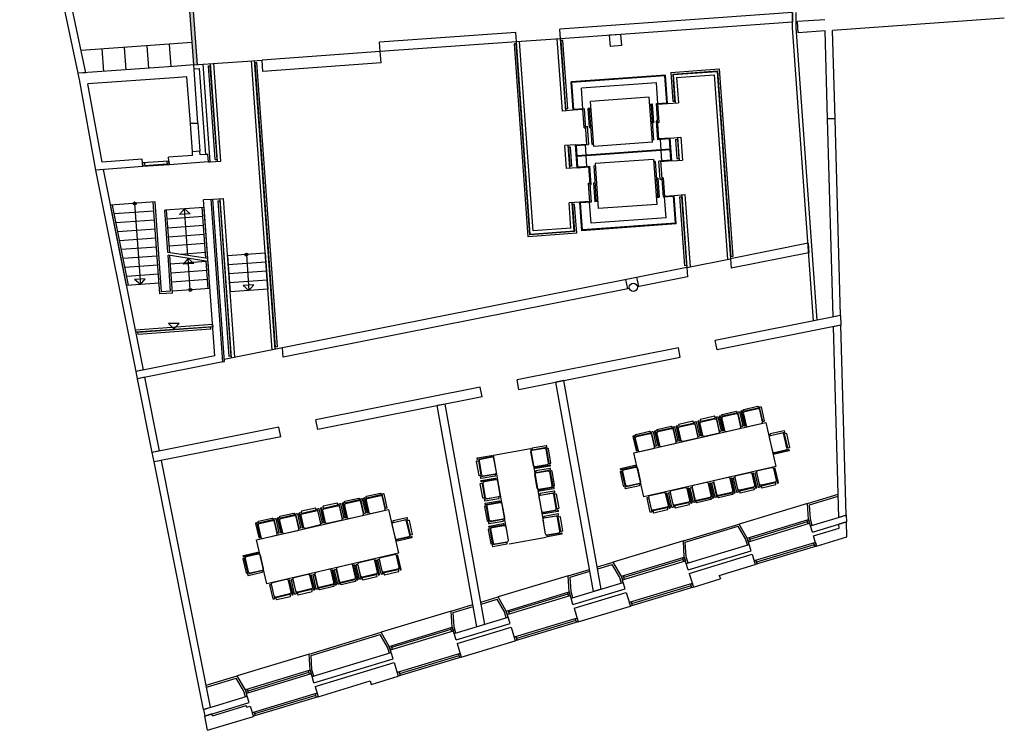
# Model space of a CAD drawing. Header units: millimetres. Extents: x -1028 to 65307, y -49677 to 1140.
# Tile 1 of 8: x 63 to 26259, y -49677 to -30776. Entities that reach past the tile are written whole.
import ezdxf

# ---------------------------------------------------------------- set-up
doc = ezdxf.new("R2010")
doc.units = ezdxf.units.MM
doc.header["$LTSCALE"] = 200
doc.header["$MEASUREMENT"] = 0
doc.layers.get('0').update_dxf_attribs({"color": 8, "linetype": 'CONTINUOUS'})
for name, color, linetype in [('A--L82_LOS_GEBR_INVENT', 8, 'CONTINUOUS'), ('furniture', 8, 'CONTINUOUS'), ('IMPORTED_2DE_', 8, 'CONTINUOUS'), ('orlandowanden', 8, 'CONTINUOUS')]:
    doc.layers.add(name, color=color, linetype=linetype)

# ---------------------------------------------------------------- blocks, each defined once
blk = doc.blocks.new('A$C35C41DE1')
for points in [[(-225, -360), (-225, -40, -0.414214), (-185, 0), (185, 0, -0.414214), (225, -40), (225, -360, -0.414214), (185, -400), (-185, -400, -0.414214)], [(-235, -50), (-235, -430, -0.414214), (-245, -440), (-265, -440, -0.414214), (-275, -430), (-275, -50, -0.414214), (-265, -40), (-245, -40, -0.414214)], [(235, -50), (235, -430, 0.414214), (245, -440), (265, -440, 0.414214), (275, -430), (275, -50, 0.414214), (265, -40), (245, -40, 0.414214)], [(-200, -430), (-200, -460, 0.414214), (-190, -470), (190, -470, 0.414214), (200, -460), (200, -430, 0.414214), (190, -420), (-190, -420, 0.414214)]]:
    blk.add_lwpolyline(points, format="xyb", close=True)
blk = doc.blocks.new('A$C74E21403')
at = {"layer": 'furniture'}
for p, q in [((320, 1539), (3744, 2652)), ((3744, 2652), (4115, 1511)), ((691, 398), (320, 1539)), ((4115, 1511), (691, 398))]:
    blk.add_line(p, q, dxfattribs=at)
at = {"layer": 'furniture', "extrusion": (0, 0, -1), "zscale": -1}
for p, rotation in [((-2896, 2376), 162), ((-3457, 2559), 162), ((-1213, 1829), 162), ((-3930, 2081), 252), ((-652, 1647), 162), ((-2706, 1053), 342), ((-2145, 870), 341.9999999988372)]:
    blk.add_blockref('A$C35C41DE1', p, dxfattribs=dict(at, rotation=rotation))
at = {"layer": 'furniture', "extrusion": (0, 0, -1), "xscale": -1, "zscale": -1}
for p, rotation in [((-2335, 2194), 161.9999999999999), ((-1774, 2012), 161.9999999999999), ((-3267, 1235), 342), ((-3828, 1417), 342), ((-506, 969), 71.99999999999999), ((-1022, 506), 342), ((-1584, 688), 342)]:
    blk.add_blockref('A$C35C41DE1', p, dxfattribs=dict(at, rotation=rotation))

msp = doc.modelspace()

# ---------------------------------------------------------------- hatches: boundary and pattern name
at = {"layer": 'orlandowanden'}
msp.add_hatch(color=256, dxfattribs=at).paths.add_polyline_path([(4664.34425, -30193), (4564.08695, -30193), (4692.46005, -31981.39071), (4792.2034, -31974.23076)])

# ---------------------------------------------------------------- linework, layer by layer
at = {"layer": 'furniture'}
for p, q in [((12668.63846, -42359.86605), (13653.44621, -42186.21787)), ((13015.93481, -44329.48156), (12668.63846, -42359.86605)), ((13653.44621, -42186.21787), (14000.74257, -44155.83338)), ((14070.20184, -44549.75648), (13085.39408, -44723.40466))]:
    msp.add_line(p, q, dxfattribs=at)
at = {"layer": 'IMPORTED_2DE_'}
for p, q in [((1618.36, -32201.99), (63.42, -24744.15)), ((1819.65, -32187.54), (264.71, -24729.7)), ((20619.74, -30587.82), (14433.7, -31031.72)), ((20619.74, -30587.81), (20623.24, -30838.21)), ((20625.33, -30988.44), (20619.75, -30587.82)), ((20725.28, -30984.16), (20719.74, -30586.42)), ((20623.24, -30838.2), (14451.6, -31281.08)), ((21483.92, -30776.45), (20754.48, -30828.79)), ((20775.96, -31128.02), (20754.48, -30828.78)), ((26258.66, -30734.58), (21691.98, -31062.28)), ((13261.72, -31115.82), (9636.82, -31375.94)), ((13279.61, -31365.18), (13261.71, -31115.82)), ((14451.6, -31281.08), (14433.7, -31031.72)), ((16057.47, -31165.84), (15758.23, -31187.32)), ((16078.94, -31465.08), (16057.46, -31165.84)), ((21184.77, -38784.59), (20625.33, -30988.45)), ((21283.62, -38764.93), (20725.28, -30984.17)), ((21492.3, -31076.62), (20775.96, -31128.02)), ((21557.64, -33416.95), (21492.3, -31076.61)), ((21757.57, -33411.37), (21691.97, -31062.29)), ((4649.50983, -31382.94757), (1696.07801, -31594.8611)), ((4094.00981, -32024.3481), (4051.04838, -31425.88815)), ((9654.71, -31625.3), (9636.81, -31375.94)), ((13279.61, -31365.18), (9654.71, -31625.3)), ((13273.22, -31415.77), (13223.34, -31419.35)), ((13591.6, -36551.15), (13223.34, -31419.35)), ((13637.89, -36497.7), (13273.21, -31415.76)), ((14451.59, -31281.08), (13279.61, -31365.18)), ((13647.15, -36487), (13279.61, -31365.18)), ((13725.85, -36396.14), (13364.39, -31359.1)), ((14504.6, -33207.22), (14366.82, -31287.16)), ((14589.38, -33201.14), (14451.6, -31281.08)), ((14515.03, -31326.66), (14465.15, -31330.24)), ((14595.77, -33150.55), (14465.15, -31330.23)), ((14645.64, -33146.98), (14515.02, -31326.66)), ((15779.71, -31486.55), (15758.23, -31187.31)), ((2298.62546, -32153.16985), (2255.66403, -31554.70989)), ((2897.08691, -32110.22927), (2854.12548, -31511.76931)), ((3495.54836, -32067.28869), (3452.58693, -31468.82873)), ((9654.71, -31625.3), (6512.79, -31850.76)), ((9676.18, -31924.54), (9654.7, -31625.3)), ((16078.94, -31465.07), (15779.7, -31486.55)), ((4941.83, -31963.5), (6512.79, -31850.76)), ((5327.41, -34542.51), (5141.31, -31949.17)), ((5412.19, -34536.43), (5226.09, -31943.09)), ((6780.2, -39559.07), (6228.52, -31871.17)), ((6864.22, -39542.36), (6313.3, -31865.08)), ((6326.85, -31914.23), (6376.73, -31910.65)), ((6870.49, -39490.13), (6326.85, -31914.23)), ((6919.92, -39480.31), (6376.72, -31910.65)), ((6534.26, -32150), (6512.78, -31850.76)), ((9676.18, -31924.53), (6534.26, -32149.99)), ((1654.75, -32376.53), (1618.35, -32201.99)), ((4150.01, -32020.33), (1618.36, -32201.98)), ((1819.64, -32187.54), (1618.36, -32201.98)), ((4692.46, -31981.39), (4150.02, -32020.31)), ((4692.47, -31981.39), (4941.83, -31963.49)), ((4803.41, -33527.41), (4692.47, -31981.39)), ((4699.62, -32081.13), (4849.24, -32070.39)), ((5013.86, -34364.49), (4849.24, -32070.39)), ((5127.93, -34556.83), (4941.83, -31963.49)), ((5085.04, -32003.34), (5134.92, -31999.76)), ((5263.99, -34496.93), (5085.05, -32003.35)), ((5313.86, -34493.35), (5134.92, -31999.77)), ((17383.35, -32178.53), (18675.03, -32085.85)), ((17383.35, -32178.54), (17438.47, -32946.56)), ((17436.8, -32224.84), (18628.74, -32139.3)), ((17447.5, -32234.09), (18619.48, -32149.99)), ((18619.47, -32149.99), (18977.09, -37133.49)), ((18628.73, -32139.3), (18983.37, -37081.26)), ((18675.03, -32085.85), (19032.79, -37071.43)), ((2089.98, -34774.82), (1653.76, -32371.42)), ((4171.49, -32319.55), (1877.48, -32484.16)), ((4514.45, -32294.93), (4171.49, -32319.55)), ((4603.92, -33541.73), (4514.46, -32294.93)), ((17248.01, -32248.41), (14734.47, -32428.77)), ((14788.87, -33186.83), (14734.47, -32428.77)), ((17229.49, -32269.79), (14755.85, -32447.29)), ((14807.39, -33165.45), (14755.85, -32447.29)), ((17001.92, -32451.54), (15007.04, -32594.7)), ((17041.64, -33005.12), (17001.92, -32451.54)), ((17281.03, -32987.94), (17229.49, -32269.78)), ((17302.4, -33006.46), (17248, -32248.4)), ((17436.8, -32224.83), (17488.34, -32942.99)), ((17447.49, -32234.09), (17501.89, -32992.15)), ((17538.35, -32312.79), (17586.67, -32986.05)), ((17538.36, -32312.79), (18540.78, -32240.85)), ((18540.78, -32240.85), (18893.08, -37150.19)), ((2254.71, -34562.49), (1877.49, -32484.15)), ((15046.77, -33148.27), (15007.05, -32594.69)), ((16808.96, -32836.34), (15252.96, -32948)), ((15338.86, -34144.92), (15252.96, -32948)), ((16894.86, -34033.26), (16808.96, -32836.34)), ((17001.74, -33007.98), (17281.02, -32987.94)), ((17078.14, -33513.81), (17041.64, -33005.11)), ((17302.41, -33006.46), (17586.67, -32986.06)), ((17438.46, -32946.57), (17488.34, -32942.99)), ((14788.86, -33186.83), (14504.6, -33207.23)), ((14645.65, -33146.97), (14595.77, -33150.55)), ((15048.2, -33168.22), (14788.86, -33186.82)), ((15086.66, -33145.41), (14807.38, -33165.45)), ((15083.27, -33656.96), (15046.77, -33148.26)), ((15155.38, -34102.94), (15086.66, -33145.4)), ((15266.21, -33132.52), (15186.41, -33138.24)), ((15222.91, -33646.94), (15186.41, -33138.24)), ((15295.02, -34092.92), (15226.3, -33135.38)), ((15269.07, -33172.42), (15229.17, -33175.28)), ((16822.2, -33020.86), (16902, -33015.14)), ((16825.06, -33060.76), (16864.96, -33057.9)), ((16930.82, -33975.54), (16862.1, -33018)), ((16938.5, -33523.83), (16902, -33015.13)), ((17070.46, -33965.52), (17001.74, -33007.98)), ((17043.07, -33025.06), (17302.41, -33006.46)), ((4803.41, -33527.41), (4603.93, -33541.73)), ((4603.93, -33541.73), (4803.41, -33527.41)), ((4803.41, -33527.41), (4857.09, -34275.49)), ((16895.74, -33486.8), (16855.84, -33489.66)), ((16938.5, -33523.83), (16898.6, -33526.69)), ((17035.38, -33476.78), (16995.48, -33479.64)), ((16995.48, -33479.64), (17030.56, -33968.38)), ((17078.14, -33513.81), (17038.24, -33516.67)), ((21757.57, -33411.37), (21557.65, -33416.95)), ((21757.57, -33411.37), (21557.65, -33416.95)), ((21704.63, -38681.21), (21557.65, -33416.95)), ((21903.61, -38641.63), (21757.57, -33411.37)), ((4657.6, -34289.8), (4603.92, -33541.72)), ((15083.27, -33656.96), (15123.17, -33654.1)), ((15120.3, -33614.2), (15160.2, -33611.34)), ((15160.2, -33611.34), (15195.28, -34100.08)), ((15222.91, -33646.94), (15262.81, -33644.08)), ((15259.94, -33604.18), (15299.84, -33601.32)), ((16894.85, -34033.26), (15338.85, -34144.92)), ((16930.81, -33975.54), (16890.91, -33978.4)), ((17349.73, -33945.48), (17030.55, -33968.38)), ((17368.26, -33924.09), (17069.02, -33945.57)), ((17130.03, -34236.95), (17110.35, -33962.65)), ((17390.53, -34514.02), (17349.73, -33945.48)), ((17411.91, -34532.53), (17368.25, -33924.09)), ((17368.26, -33924.1), (17652.52, -33903.7)), ((17511.47, -33963.95), (17561.35, -33960.37)), ((17511.47, -33963.94), (17547.97, -34472.64)), ((17561.34, -33960.37), (17597.84, -34469.07)), ((17567.74, -33909.78), (17611.4, -34518.22)), ((17652.52, -33903.7), (17696.18, -34512.14)), ((4664.76, -34389.54), (4657.6, -34289.8)), ((4857.09, -34275.48), (4657.61, -34289.8)), ((4857.09, -34275.48), (4657.61, -34289.8)), ((4864.25, -34375.23), (4857.09, -34275.49)), ((14854.71, -34104.47), (14570.45, -34124.87)), ((14614.11, -34733.3), (14570.45, -34124.86)), ((14698.89, -34727.22), (14655.23, -34118.78)), ((14718.66, -34164.36), (14668.78, -34167.94)), ((14705.28, -34676.63), (14668.78, -34167.93)), ((14755.15, -34673.06), (14718.65, -34164.36)), ((14854.71, -34104.47), (15153.95, -34082.99)), ((14898.38, -34712.9), (14854.72, -34104.46)), ((14876.09, -34122.98), (15195.27, -34100.08)), ((14916.89, -34691.52), (14876.09, -34122.98)), ((17369.42, -34219.78), (14895.78, -34397.28)), ((17370.85, -34239.72), (14897.21, -34417.22)), ((15135.16, -34380.1), (15115.48, -34105.8)), ((15295.02, -34092.92), (15334.92, -34090.06)), ((17151.15, -34531.2), (17131.47, -34256.9)), ((3324.37, -34485.73), (2254.71, -34562.49)), ((3338.68, -34685.22), (3324.36, -34485.74)), ((4029.72, -34535.37), (3331.52, -34585.47)), ((3979.85, -34538.95), (3987.01, -34638.69)), ((4664.77, -34389.55), (4022.57, -34435.63)), ((4036.89, -34635.11), (4022.57, -34435.63)), ((4029.73, -34535.37), (4036.89, -34635.11)), ((5084.19, -34559.96), (4036.89, -34635.12)), ((5069.87, -34360.47), (4864.25, -34375.23)), ((5069.88, -34360.47), (5013.86, -34364.49)), ((5084.19, -34559.96), (5069.87, -34360.48)), ((5084.19, -34559.96), (5069.87, -34360.48)), ((5084.19, -34559.96), (5127.93, -34556.82)), ((5127.93, -34556.82), (5412.19, -34536.42)), ((5263.98, -34496.93), (5313.86, -34493.35)), ((15156.28, -34674.35), (15136.6, -34400.05)), ((16927.78, -34492.08), (15371.78, -34603.74)), ((16927.77, -34492.08), (17013.67, -35689)), ((16971.61, -34544.08), (16931.71, -34546.94)), ((16971.61, -34544.08), (17040.33, -35501.62)), ((17390.53, -34514.02), (17071.35, -34536.92)), ((17106.43, -35025.66), (17071.35, -34536.92)), ((17111.25, -34534.06), (17179.97, -35491.6)), ((17411.92, -34532.53), (17112.68, -34554.01)), ((17411.92, -34532.53), (17696.18, -34512.13)), ((17547.97, -34472.64), (17597.85, -34469.06)), ((3338.68, -34685.22), (2089.98, -34774.82)), ((2291.51, -34760.37), (2090.45, -34774.79)), ((3158.65, -40131.45), (2090.45, -34774.79)), ((3354.81, -40092.44), (2291.51, -34760.36)), ((3331.52, -34585.48), (3338.68, -34685.22)), ((4036.88, -34635.12), (3338.68, -34685.22)), ((3381.39, -34581.9), (3388.55, -34681.64)), ((3985.58, -34618.75), (3387.12, -34661.69)), ((14898.37, -34712.9), (14614.11, -34733.3)), ((14755.16, -34673.05), (14705.28, -34676.63)), ((14898.37, -34712.91), (15197.61, -34691.43)), ((14916.89, -34691.52), (15236.07, -34668.62)), ((15196.17, -34671.48), (15264.89, -35629.02)), ((15271.15, -35157.36), (15236.07, -34668.62)), ((15335.81, -34661.46), (15375.71, -34658.6)), ((15335.81, -34661.46), (15404.53, -35619)), ((15371.77, -34603.74), (15457.67, -35800.66)), ((17006.68, -35032.82), (16966.78, -35035.68)), ((17043.72, -34990.06), (17003.82, -34992.92)), ((17043.72, -34990.06), (17080.22, -35498.76)), ((17146.32, -35022.8), (17106.42, -35025.66)), ((17183.36, -34980.04), (17143.46, -34982.9)), ((17183.36, -34980.04), (17219.86, -35488.74)), ((15188.49, -35123.19), (15228.39, -35120.33)), ((15188.49, -35123.19), (15224.99, -35631.89)), ((15231.25, -35160.22), (15271.15, -35157.36)), ((15328.13, -35113.17), (15368.03, -35110.31)), ((15328.13, -35113.17), (15364.63, -35621.87)), ((15370.89, -35150.2), (15410.79, -35147.34)), ((3666.73, -35624.15), (2480.73, -35709.25)), ((3838.5, -38017.99), (3666.72, -35624.15)), ((5155.76, -35557.4), (4956.28, -35571.72)), ((5253.58, -39714.83), (4956.28, -35571.71)), ((5155.76, -35557.4), (5199.5, -35554.26)), ((5465.71, -39876.56), (5155.77, -35557.4)), ((5465.71, -39876.56), (5155.77, -35557.4)), ((5199.5, -35554.26), (5483.76, -35533.86)), ((5509.04, -39867.94), (5199.5, -35554.26)), ((5342.71, -35594.11), (5392.59, -35590.53)), ((5639.86, -39734.87), (5342.72, -35594.11)), ((5689.27, -39725.04), (5392.59, -35590.54)), ((5702.01, -39762.71), (5398.99, -35539.95)), ((5786.79, -39756.62), (5483.77, -35533.86)), ((15223.56, -35611.94), (14964.22, -35630.54)), ((15444.43, -35616.14), (15364.63, -35621.86)), ((15441.56, -35576.24), (15401.66, -35579.1)), ((16997.56, -35464.58), (17037.46, -35461.72)), ((17000.42, -35504.47), (17080.22, -35498.75)), ((17179.96, -35491.59), (17459.24, -35471.55)), ((17218.43, -35468.78), (17477.77, -35450.18)), ((17259.58, -36042.31), (17219.86, -35488.73)), ((17510.78, -36189.71), (17459.24, -35471.55)), ((17532.16, -36208.23), (17477.76, -35450.17)), ((17477.77, -35450.17), (17762.03, -35429.77)), ((17620.98, -35490.02), (17670.86, -35486.44)), ((17620.99, -35490.03), (17752.73, -37325.99)), ((17670.85, -35486.44), (17802.15, -37316.16)), ((17677.25, -35435.86), (17815.65, -37364.46)), ((17762.03, -35429.77), (17899.67, -37347.75)), ((2906.49, -37844.25), (2480.73, -35709.25)), ((2956.75, -37840.65), (2530.99, -35705.65)), ((3634.03, -35867.11), (2578.31, -35942.87)), ((3119.12, -35663.44), (3273.72, -37817.9)), ((3792.21, -38071.44), (3616.85, -35627.72)), ((4970.59, -35771.2), (3923.29, -35846.36)), ((4003.71, -36967.03), (3923.29, -35846.35)), ((4054.4, -36974.85), (3973.16, -35842.77)), ((4446.94, -35808.78), (4315.48, -35960.56)), ((4535.94, -37049.14), (4446.94, -35808.78)), ((4446.95, -35808.78), (4598.73, -35940.24)), ((5017.5, -37123.44), (4920.72, -35774.78)), ((5068.19, -37131.26), (4970.59, -35771.2)), ((14728.27, -36324.21), (14679.95, -35650.95)), ((14964.22, -35630.54), (14679.96, -35650.94)), ((14819.14, -36402.91), (14764.74, -35644.85)), ((14828.17, -35690.43), (14778.29, -35694.01)), ((14829.83, -36412.17), (14778.29, -35694.01)), ((14883.28, -36458.46), (14828.16, -35690.44)), ((15018.62, -36388.6), (14964.22, -35630.54)), ((15037.14, -36367.22), (14985.6, -35649.06)), ((15264.89, -35629.02), (14985.61, -35649.06)), ((15264.71, -36185.46), (15224.99, -35631.88)), ((17013.67, -35689), (15457.67, -35800.66)), ((3651.21, -36106.49), (2625.61, -36180.09)), ((4937.9, -36014.16), (3990.34, -36082.16)), ((4598.73, -35940.24), (4315.47, -35960.56)), ((17259.59, -36042.3), (15264.71, -36185.46)), ((3668.39, -36345.88), (2672.91, -36417.32)), ((4955.08, -36253.55), (4007.52, -36321.55)), ((14819.13, -36402.91), (13647.15, -36487.01)), ((14728.27, -36324.21), (13725.85, -36396.15)), ((17532.16, -36208.23), (15018.62, -36388.59)), ((17510.78, -36189.71), (15037.14, -36367.21)), ((3685.56, -36585.26), (2720.22, -36654.54)), ((4972.25, -36492.93), (4024.69, -36560.93)), ((14883.28, -36458.46), (13591.6, -36551.14)), ((14829.83, -36412.16), (13637.89, -36497.7)), ((3702.74, -36824.64), (2767.52, -36891.76)), ((4989.43, -36732.31), (4041.87, -36800.31)), ((21036.89, -36723.85), (18977.09, -37133.49)), ((21036.9, -36723.86), (21054.94, -36975.16)), ((3719.92, -37064.04), (2814.84, -37128.98)), ((5068.19, -37131.26), (4003.71, -36967.02)), ((4077.89, -38000.81), (4009.17, -37043.27)), ((5073.66, -37207.51), (4009.18, -37043.27)), ((4131.34, -38047.11), (4059.86, -37051.09)), ((5006.61, -36971.7), (4342.77, -37019.34)), ((4541.42, -37125.4), (4409.96, -37277.18)), ((4601.54, -37963.23), (4541.42, -37125.39)), ((4541.42, -37125.39), (4693.2, -37256.85)), ((5593.27, -37059.94), (5661.99, -38017.48)), ((6595.7, -36988), (5593.28, -37059.94)), ((6094.48, -37023.97), (6163.2, -37981.51)), ((6595.7, -36988), (6664.42, -37945.54)), ((17815.65, -37364.46), (18977.09, -37133.48)), ((18977.09, -37133.49), (18995.13, -37384.79)), ((19032.79, -37071.43), (18983.37, -37081.25)), ((21054.93, -36975.16), (18995.13, -37384.8)), ((3737.1, -37303.42), (2862.14, -37366.2)), ((5023.79, -37211.08), (4076.23, -37279.08)), ((5040.97, -37450.47), (4093.41, -37518.47)), ((4693.21, -37256.86), (4409.95, -37277.18)), ((5075.33, -37929.24), (5022.97, -37199.68)), ((5125.2, -37925.66), (5073.66, -37207.5)), ((6612.88, -37227.38), (5610.46, -37299.32)), ((17815.64, -37364.46), (7052.02, -39505.02)), ((17802.15, -37316.17), (17752.73, -37325.99)), ((17815.64, -37364.47), (17833.68, -37615.77)), ((3754.28, -37542.8), (2909.44, -37603.42)), ((3405.19, -37666.12), (3121.93, -37686.44)), ((3273.71, -37817.9), (3121.93, -37686.44)), ((3273.72, -37817.9), (3405.18, -37666.12)), ((5058.15, -37689.85), (4110.59, -37757.85)), ((6630.05, -37466.77), (5627.63, -37538.71)), ((6647.23, -37706.15), (5644.81, -37778.09)), ((16239.53, -37932.8), (16190.77, -37687.6)), ((16535.24, -37873.99), (16486.48, -37628.79)), ((17833.67, -37615.77), (16498.63, -37881.27)), ((3771.46, -37782.19), (2906.48, -37844.25)), ((5125.2, -37925.66), (4127.76, -37997.24)), ((6664.41, -37945.54), (5661.99, -38017.48)), ((6294.67, -37829.72), (6011.41, -37850.04)), ((6163.2, -37981.51), (6011.42, -37850.05)), ((6163.2, -37981.5), (6294.66, -37829.72)), ((16284.48, -37923.86), (7070.06, -39756.32)), ((4131.34, -38047.1), (3792.22, -38071.44)), ((4077.89, -38000.81), (3838.51, -38017.99)), ((21903.6, -38641.63), (18567.46, -39305.09)), ((21283.62, -38764.93), (21184.78, -38784.59)), ((21903.61, -38641.64), (21704.63, -38681.2)), ((21903.61, -38641.64), (21910.97, -38905.26)), ((5193.91, -38883.19), (3143.01, -39030.37)), ((3154.84, -39089.67), (3143.02, -39030.37)), ((5198.2, -38943.04), (3154.84, -39089.68)), ((5149.05, -38956.59), (3207.07, -39095.95)), ((5152.63, -39006.47), (3216.93, -39145.37)), ((4161.08, -38999.05), (4019.08, -38857.05)), ((4303.07, -38857.05), (4019.09, -38857.05)), ((4161.08, -38999.05), (4303.08, -38857.05)), ((5152.63, -39006.47), (5149.05, -38956.59)), ((5193.91, -38883.2), (5198.21, -38943.04)), ((21910.97, -38905.26), (18618.17, -39560.1)), ((21910.97, -38905.27), (21711.99, -38944.83)), ((21853.52, -44013.42), (21712, -38944.84)), ((22051.93, -43953.46), (21910.97, -38905.26)), ((3216.93, -39145.37), (3207.07, -39095.95)), ((7052.02, -39505.01), (5505.08, -39812.65)), ((6919.92, -39480.31), (6870.5, -39490.13)), ((7070.06, -39756.32), (7052.02, -39505.02)), ((17586.67, -39500.14), (13295.97, -40353.42)), ((17637.38, -39755.14), (17586.66, -39500.14)), ((18618.18, -39560.09), (18567.46, -39305.09)), ((5253.59, -39714.83), (3158.65, -40131.45)), ((5689.28, -39725.04), (5639.86, -39734.86)), ((13346.68, -40608.43), (17637.38, -39755.15)), ((5465.7, -39876.56), (3197.76, -40327.58)), ((5465.71, -39876.56), (5509.05, -39867.94)), ((3197.76, -40327.58), (3158.64, -40131.44)), ((3354.81, -40092.44), (3158.65, -40131.44)), ((3393.92, -40288.58), (3197.76, -40327.58)), ((3587.92, -42284.06), (3197.76, -40327.58)), ((3784.07, -42245.05), (3393.91, -40288.57)), ((12315.17, -40548.48), (7941.65, -41418.24)), ((12365.89, -40803.48), (12315.17, -40548.48)), ((13346.69, -40608.43), (13295.97, -40353.43)), ((14543.56, -40370.41), (14327.74, -40413.33)), ((15325.51, -45986.38), (14327.75, -40413.34)), ((15537.54, -45922.3), (14543.56, -40370.42)), ((12365.88, -40803.48), (7992.36, -41673.24)), ((11384.83, -40998.59), (11169.01, -41041.51)), ((12222.23, -46924.29), (11169.01, -41041.51)), ((12434.25, -46860.21), (11384.83, -40998.59)), ((6960.85, -41613.28), (3587.91, -42284.06)), ((7011.57, -41868.29), (6960.85, -41613.29)), ((7992.36, -41673.24), (7941.64, -41418.24)), ((7011.56, -41868.3), (3638.76, -42539.04)), ((3784.07, -42245.06), (3587.91, -42284.06)), ((3638.75, -42539.04), (3587.91, -42284.06)), ((3834.92, -42500.04), (3638.76, -42539.04)), ((4951.44, -49121.74), (3638.76, -42539.04)), ((5143.79, -49063.6), (3834.91, -42500.04)), ((21024.76, -43642.32), (21836.3, -43397.04)), ((21077.03, -43678.75), (21837.75, -43448.83)), ((21024.76, -43642.32), (19203.54, -44192.74)), ((21050.54, -44073.29), (21024.76, -43642.31)), ((21100.11, -44064.43), (21077.03, -43678.75)), ((21101.18, -44240.8), (22051.92, -43953.46)), ((22051.92, -43953.46), (21853.52, -44013.42)), ((22051.92, -43953.46), (22056.98, -44134.74)), ((17719.82, -44641.16), (19203.54, -44192.74)), ((17772.09, -44677.6), (19180.19, -44252.02)), ((19374.6, -44585.93), (19180.2, -44252.03)), ((19420.77, -44565.85), (19203.53, -44192.75)), ((19420.77, -44565.85), (21050.55, -44073.29)), ((19449.7, -44661.57), (21079.48, -44169.01)), ((21017.15, -44135.61), (19483.09, -44599.25)), ((21002.68, -44087.75), (21031.62, -44183.47)), ((21050.54, -44073.28), (21079.48, -44169)), ((21101.17, -44240.8), (21050.55, -44073.28)), ((21149.04, -44226.34), (21100.1, -44064.44)), ((21149.03, -44226.34), (21101.17, -44240.8)), ((21151.8, -44408.32), (21101.18, -44240.8)), ((21151.8, -44408.32), (22056.98, -44134.74)), ((22056.98, -44134.74), (21858.58, -44194.7)), ((21861.48, -44298.3), (21858.58, -44194.7)), ((22068.12, -44533.58), (22056.98, -44134.74)), ((21180.73, -44504.04), (21861.47, -44298.3)), ((21263.19, -44776.86), (21180.73, -44504.04)), ((17719.83, -44641.17), (15853.21, -45205.31)), ((17745.6, -45072.14), (17719.82, -44641.16)), ((17795.17, -45063.29), (17772.09, -44677.61)), ((17796.24, -45239.65), (19471.4, -44733.37)), ((19423.54, -44747.83), (19374.6, -44585.93)), ((19420.77, -44565.85), (19449.71, -44661.57)), ((19471.39, -44733.37), (19420.77, -44565.85)), ((19423.54, -44747.83), (19471.4, -44733.37)), ((19468.63, -44551.39), (19497.57, -44647.11)), ((19522.02, -44900.88), (19471.4, -44733.36)), ((21234.26, -44681.13), (19604.48, -45173.69)), ((21263.19, -44776.86), (19633.41, -45269.42)), ((21200.86, -44743.45), (19666.8, -45207.09)), ((21186.39, -44695.6), (21215.33, -44791.32)), ((21234.25, -44681.13), (21263.19, -44776.85)), ((21263.18, -44776.85), (22068.12, -44533.57)), ((17846.86, -45407.17), (19522.02, -44900.89)), ((17875.8, -45502.89), (19550.96, -44996.61)), ((19550.95, -44996.6), (19633.41, -45269.42)), ((15431.97, -45332.63), (15853.21, -45205.31)), ((15440.83, -45382.18), (15829.87, -45264.6)), ((16024.27, -45598.5), (15829.87, -45264.6)), ((16070.45, -45578.42), (15853.21, -45205.32)), ((16070.44, -45578.42), (17745.6, -45072.14)), ((16099.37, -45674.14), (17774.53, -45167.86)), ((17712.21, -45134.46), (16132.77, -45611.82)), ((17697.74, -45086.6), (17726.68, -45182.32)), ((17745.6, -45072.14), (17774.54, -45167.86)), ((17796.23, -45239.65), (17745.61, -45072.13)), ((17844.1, -45225.19), (17795.16, -45063.29)), ((17844.1, -45225.19), (17796.24, -45239.65)), ((17846.86, -45407.17), (17796.24, -45239.65)), ((18676.17, -45558.72), (19633.41, -45269.42)), ((19604.47, -45173.7), (19633.41, -45269.42)), ((19652.34, -45159.23), (19681.28, -45254.95)), ((14656.67, -45566.95), (12790.05, -46131.09)), ((14656.66, -45566.94), (15219.94, -45396.7)), ((14682.45, -45997.92), (14656.67, -45566.94)), ((14708.93, -45603.38), (15228.81, -45446.26)), ((16070.44, -45578.42), (16099.38, -45674.14)), ((16121.07, -45745.94), (16070.45, -45578.42)), ((16118.3, -45563.96), (16147.24, -45659.68)), ((17875.79, -45502.9), (17985.73, -45866.64)), ((18676.18, -45558.72), (18703.66, -45649.66)), ((14732.01, -45989.06), (14708.93, -45603.38)), ((14733.07, -46165.43), (16121.07, -45745.93)), ((16073.21, -45760.4), (16024.27, -45598.5)), ((16121.07, -45745.94), (16073.21, -45760.4)), ((16171.69, -45913.45), (16121.07, -45745.93)), ((17956.8, -45770.92), (16281.64, -46277.2)), ((17923.4, -45833.24), (16343.96, -46310.6)), ((17908.93, -45785.39), (17937.87, -45881.11)), ((17956.79, -45770.92), (17985.73, -45866.64)), ((17985.73, -45866.64), (18703.65, -45649.66)), ((13007.29, -46504.2), (14682.45, -45997.92)), ((13036.22, -46599.92), (14711.38, -46093.64)), ((14649.05, -46060.24), (13069.61, -46537.6)), ((14634.58, -46012.38), (14663.52, -46108.1)), ((14682.44, -45997.92), (14711.38, -46093.64)), ((14733.07, -46165.43), (14682.45, -45997.91)), ((14780.94, -46150.97), (14732, -45989.07)), ((14783.7, -46332.95), (16171.7, -45913.45)), ((14812.63, -46428.67), (16200.63, -46009.17)), ((15537.53, -45922.3), (15325.51, -45986.38)), ((16200.63, -46009.18), (16310.57, -46372.92)), ((17985.73, -45866.64), (16310.57, -46372.92)), ((11545.64, -46507.19), (12116.66, -46334.61)), ((12328.68, -46270.53), (12790.06, -46131.09)), ((12337.55, -46320.08), (12766.71, -46190.38)), ((12961.12, -46524.28), (12766.72, -46190.38)), ((13007.29, -46504.19), (12790.05, -46131.09)), ((14780.94, -46150.97), (14733.08, -46165.43)), ((14783.7, -46332.95), (14733.08, -46165.43)), ((16281.63, -46277.2), (16310.57, -46372.92)), ((16329.49, -46262.74), (16358.43, -46358.46)), ((11545.65, -46507.19), (9679.03, -47071.33)), ((11571.43, -46938.16), (11545.65, -46507.18)), ((11597.91, -46543.62), (12125.53, -46384.16)), ((11620.99, -46929.31), (11597.91, -46543.63)), ((13010.06, -46686.18), (12961.12, -46524.28)), ((13007.28, -46504.2), (13036.22, -46599.92)), ((13057.91, -46671.72), (13007.29, -46504.2)), ((13055.14, -46489.74), (13084.08, -46585.46)), ((14812.63, -46428.68), (14922.57, -46792.42)), ((14922.57, -46792.42), (16310.57, -46372.92)), ((11622.05, -47105.67), (13057.91, -46671.71)), ((11672.68, -47273.19), (13108.54, -46839.23)), ((12434.25, -46860.2), (12222.23, -46924.28)), ((13057.91, -46671.72), (13010.05, -46686.18)), ((13108.54, -46839.23), (13057.92, -46671.71)), ((14893.64, -46696.7), (13218.48, -47202.98)), ((14922.57, -46792.42), (13247.41, -47298.7)), ((14860.24, -46759.02), (13280.8, -47236.38)), ((14845.77, -46711.16), (14874.71, -46806.88)), ((14893.64, -46696.7), (14922.58, -46792.42)), ((7764.56, -47649.95), (9679.04, -47071.33)), ((7816.83, -47686.38), (9655.69, -47130.62)), ((9850.1, -47464.52), (9655.7, -47130.62)), ((9896.27, -47444.44), (9679.03, -47071.34)), ((9896.27, -47444.44), (11571.43, -46938.16)), ((9925.2, -47540.16), (11600.36, -47033.88)), ((11538.03, -47000.48), (9958.59, -47477.84)), ((11523.56, -46952.62), (11552.5, -47048.34)), ((11571.42, -46938.16), (11600.36, -47033.88)), ((11622.05, -47105.68), (11571.43, -46938.16)), ((11669.92, -47091.21), (11620.98, -46929.31)), ((11669.92, -47091.21), (11622.06, -47105.67)), ((11672.68, -47273.19), (11622.06, -47105.67)), ((11701.61, -47368.91), (13137.47, -46934.95)), ((13137.47, -46934.96), (13247.41, -47298.7)), ((11701.61, -47368.92), (11811.55, -47732.66)), ((11811.55, -47732.66), (13247.41, -47298.7)), ((13218.47, -47202.98), (13247.41, -47298.7)), ((13266.33, -47188.52), (13295.27, -47284.24)), ((7764.56, -47649.94), (5850.08, -48228.56)), ((7790.34, -48080.92), (7764.56, -47649.94)), ((7840.97, -48248.44), (9946.89, -47611.96)), ((9899.04, -47626.43), (9850.1, -47464.53)), ((9896.26, -47444.44), (9925.2, -47540.16)), ((9946.89, -47611.96), (9896.27, -47444.44)), ((9946.89, -47611.96), (9899.03, -47626.42)), ((9944.12, -47429.98), (9973.06, -47525.7)), ((9997.52, -47779.48), (9946.9, -47611.96)), ((11782.62, -47636.94), (10107.46, -48143.22)), ((11734.76, -47651.41), (11763.7, -47747.13)), ((11782.62, -47636.94), (11811.56, -47732.66)), ((7839.91, -48072.07), (7816.83, -47686.39)), ((7891.6, -48415.95), (9997.52, -47779.47)), ((7920.53, -48511.68), (10026.45, -47875.2)), ((10026.45, -47875.2), (10136.39, -48238.94)), ((11811.55, -47732.67), (10136.39, -48238.95)), ((11749.23, -47699.26), (10169.79, -48176.62)), ((7790.34, -48080.91), (6067.32, -48601.67)), ((7819.27, -48176.63), (6096.25, -48697.39)), ((7756.95, -48143.24), (6129.65, -48635.06)), ((7742.48, -48095.38), (7771.42, -48191.1)), ((7790.34, -48080.92), (7819.28, -48176.64)), ((7840.97, -48248.43), (7790.35, -48080.91)), ((7888.84, -48233.97), (7839.9, -48072.07)), ((10107.45, -48143.23), (10136.39, -48238.95)), ((10155.31, -48128.76), (10184.25, -48224.48)), ((5026.89, -48477.35), (5850.09, -48228.55)), ((5036.71, -48526.62), (5826.75, -48287.84)), ((6021.15, -48621.75), (5826.75, -48287.85)), ((6067.32, -48601.66), (5850.08, -48228.56)), ((7840.97, -48248.43), (7888.83, -48233.97)), ((7891.6, -48415.95), (7840.98, -48248.43)), ((8002.98, -48784.49), (9390.98, -48364.99)), ((9390.98, -48364.99), (9418.46, -48455.93)), ((9418.46, -48455.93), (10136.38, -48238.95)), ((6070.09, -48783.65), (6021.15, -48621.75)), ((6067.31, -48601.67), (6096.25, -48697.39)), ((6117.94, -48769.18), (6067.32, -48601.66)), ((6115.17, -48587.2), (6144.11, -48682.92)), ((7974.05, -48688.76), (6251.03, -49209.52)), ((7920.53, -48511.67), (8002.99, -48784.49)), ((7926.19, -48703.23), (7955.13, -48798.95)), ((7974.05, -48688.76), (8002.99, -48784.48)), ((4951.45, -49121.74), (6117.95, -48769.18)), ((4987.306, -49298.083), (6170.046, -48940.623)), ((6117.95, -48769.18), (6070.09, -48783.64)), ((6168.57, -48936.7), (6117.95, -48769.18)), ((8002.98, -48784.48), (6279.96, -49305.24)), ((7940.66, -48751.09), (6313.36, -49242.91)), ((5145.266, -49067.523), (4952.926, -49125.663)), ((4952.926, -49125.663), (4987.306, -49298.083)), ((5179.646, -49239.943), (4987.306, -49298.083)), ((5189.476, -49289.213), (5179.656, -49239.953)), ((5189.476, -49289.213), (6088.796, -49017.413)), ((6103.256, -49065.273), (6088.796, -49017.413)), ((6103.256, -49065.283), (6198.976, -49036.343)), ((6198.976, -49036.343), (6281.436, -49309.163)), ((6252.496, -49213.433), (6281.436, -49309.153)), ((6300.356, -49198.973), (6329.296, -49294.693)), ((5062.946, -49677.423), (4987.306, -49298.083)), ((5062.956, -49677.423), (6281.436, -49309.163))]:
    msp.add_line(p, q, dxfattribs=at)
for centre, radius in [((3119.12, -35663.44), 40), ((6094.49, -37023.97), 40), ((4601.54, -37963.24), 40), ((16389.91, -37894.3), 109.5)]:
    msp.add_circle(centre, radius, dxfattribs=at)
at = {"layer": 'orlandowanden'}
for p, q in [((4692.46, -31981.39), (4556.90882, -30093)), ((4792.20336, -31974.23029), (4656.65218, -30085.84029))]:
    msp.add_line(p, q, dxfattribs=at)

# ---------------------------------------------------------------- block references
at = {"layer": 'A--L82_LOS_GEBR_INVENT', "rotation": 99.99999999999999}
for p in [(13698.17937, -42455.61915), (13797.87783, -43056.02592)]:
    msp.add_blockref('A$C35C41DE1', p, dxfattribs=at)
at = {"layer": 'A--L82_LOS_GEBR_INVENT', "extrusion": (0, 0, -1), "zscale": -1, "rotation": 79.9999999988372}
for p in [(-12713.37162, -42629.26733), (-12813.07007, -43229.6741)]:
    msp.add_blockref('A$C35C41DE1', p, dxfattribs=at)
at = {"layer": 'A--L82_LOS_GEBR_INVENT', "xscale": -1}
for p, rotation in [((13910.62601, -43660.46393), 100.0000000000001), ((14011.40735, -44267.01203), 99.999999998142)]:
    msp.add_blockref('A$C35C41DE1', p, dxfattribs=dict(at, rotation=rotation))
at = {"layer": 'A--L82_LOS_GEBR_INVENT', "extrusion": (0, 0, -1), "xscale": -1, "zscale": -1}
for p, rotation in [((-12925.81826, -43834.11211), 80.0000000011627), ((-13026.5996, -44440.66021), 80.00000000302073)]:
    msp.add_blockref('A$C35C41DE1', p, dxfattribs=dict(at, rotation=rotation))
at = {"layer": 'furniture', "rotation": 355}
for p in [(15949.05825, -43805.95134), (5911.83901, -46116.88758)]:
    msp.add_blockref('A$C74E21403', p, dxfattribs=at)

doc.saveas('drawing.dxf')
